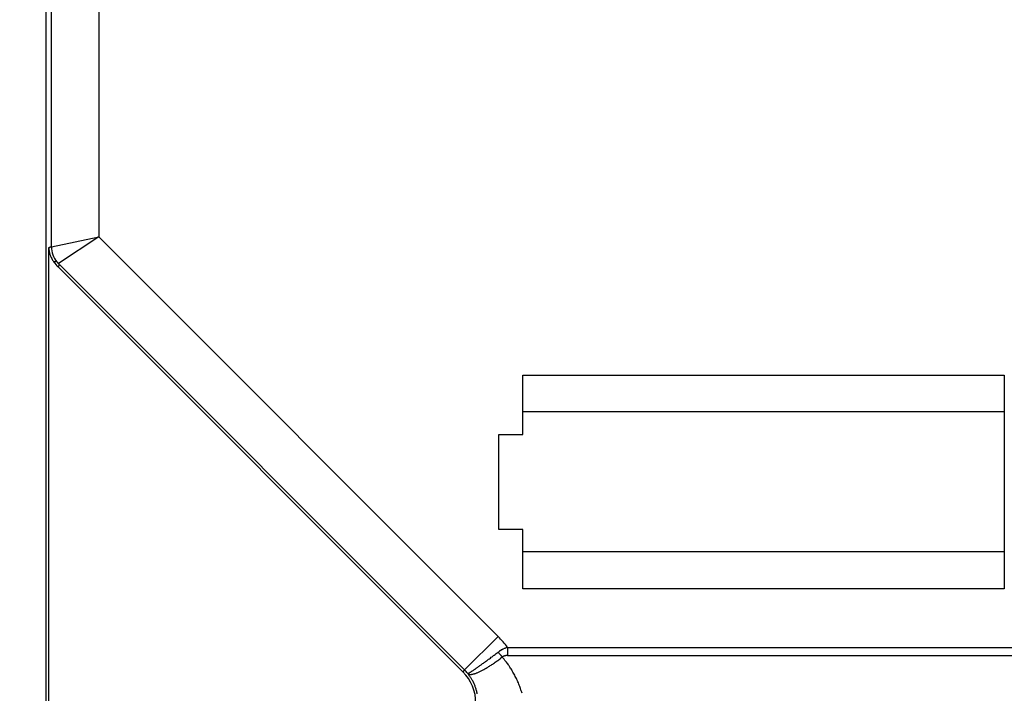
# Model space of a CAD drawing. Extents: x 85.2 to 97.4, y 23.1 to 30.3.
# Tile 9 of 43: x 87.5 to 89.1, y 25.6 to 26.7. Entities that reach past the tile are written whole.
import ezdxf

# ---------------------------------------------------------------- set-up
doc = ezdxf.new("R2010")
doc.units = 0
doc.header["$LTSCALE"] = 0.5
doc.layers.get('DEFPOINTS').update_dxf_attribs({"linetype": 'CONTINUOUS'})
doc.layers.add('BODY', color=1, linetype='CONTINUOUS')
doc.layers.add('DIM', color=254, linetype='CONTINUOUS')
doc.styles.get("Standard").update_dxf_attribs({"font": 'ROMANS.SHX'})
doc.dimstyles.get("Standard").update_dxf_attribs({"dimtxt": 2.5, "dimasz": 2.5, "dimexe": 1.25, "dimexo": 0.625, "dimtad": 1, "dimcen": 2.5, "dimazin": 3, "dimtfac": 1, "dimtmove": 0, "dimatfit": 3})

# ---------------------------------------------------------------- blocks, each defined once
blk = doc.blocks.new('*U30')
at = {"layer": 'DIM', "color": 0}
blk.add_text('4.861 [123.5]', height=0.1, dxfattribs=at).set_placement((85.186, 27.7202))
blk = doc.blocks.new('*D2')
at = {"layer": 'DEFPOINTS', "color": 0}
for p in [(88.3892, 29.9961), (85.7265, 25.135), (88.271, 25.135)]:
    blk.add_point(p, dxfattribs=at)
at = {"layer": 'DIM', "color": 0}
for p, q in [((88.3267, 29.9961), (85.6796, 29.9961)), ((85.7265, 29.8661), (85.7265, 27.8922)), ((85.7265, 25.265), (85.7265, 27.6148)), ((88.2085, 25.135), (85.6796, 25.135))]:
    blk.add_line(p, q, dxfattribs=at)
for points in [[(85.7048, 29.8661), (85.7482, 29.8661), (85.7265, 29.9961)], [(85.7048, 25.265), (85.7482, 25.265), (85.7265, 25.135)]]:
    blk.add_solid(points, dxfattribs=at)
at = {"layer": 'DIM'}
blk.add_blockref('*U30', (0, 0), dxfattribs=at)
blk = doc.blocks.new('*U31')
at = {"layer": 'DIM', "color": 0}
blk.add_text('4.213 [107.0]', height=0.1, dxfattribs=at).set_placement((85.8429, 27.3061))
blk = doc.blocks.new('*D3')
at = {"layer": 'DEFPOINTS', "color": 0}
for p in [(88.6509, 29.6916), (86.3834, 25.479), (87.8506, 25.479)]:
    blk.add_point(p, dxfattribs=at)
at = {"layer": 'DIM', "color": 0}
for p, q in [((88.5884, 29.6916), (86.3365, 29.6916)), ((86.3834, 29.5616), (86.3834, 27.4781)), ((86.3834, 25.609), (86.3834, 27.2007)), ((87.7881, 25.479), (86.3365, 25.479))]:
    blk.add_line(p, q, dxfattribs=at)
for points in [[(86.3618, 29.5616), (86.4051, 29.5616), (86.3834, 29.6916)], [(86.3618, 25.609), (86.4051, 25.609), (86.3834, 25.479)]]:
    blk.add_solid(points, dxfattribs=at)
at = {"layer": 'DIM'}
blk.add_blockref('*U31', (0, 0), dxfattribs=at)

msp = doc.modelspace()

# ---------------------------------------------------------------- linework, layer by layer
at = {"layer": 'BODY'}
for p, q in [((87.5205, 25.3687), (87.5205, 29.6325)), ((87.5291, 26.3279), (87.5291, 26.8628)), ((87.6078, 26.8628), (87.6078, 26.344)), ((87.5294, 26.3277), (87.6078, 26.344)), ((87.6078, 26.344), (87.5407, 26.2999)), ((87.6078, 26.344), (88.2706, 25.6812)), ((87.525, 26.3264), (87.5252, 26.3265)), ((87.525, 25.3687), (87.525, 26.3264)), ((87.525, 26.3264), (87.525, 26.3243)), ((87.5332, 26.3023), (87.5335, 26.3023)), ((87.5388, 26.302), (87.539, 26.3019)), ((87.5402, 26.2945), (87.5431, 26.2974)), ((87.5402, 26.2945), (88.212, 25.6226)), ((87.5407, 26.2999), (87.5409, 26.2997)), ((87.5431, 26.2974), (88.2149, 25.6256)), ((88.3113, 26.1148), (89.1105, 26.1148)), ((88.3113, 26.0164), (88.3113, 26.1148)), ((89.1105, 26.1148), (89.1105, 25.7605)), ((89.1105, 26.0538), (88.3113, 26.0538)), ((88.2719, 26.0164), (88.3113, 26.0164)), ((88.2719, 25.8589), (88.2719, 26.0164)), ((88.3113, 25.8589), (88.2719, 25.8589)), ((88.3113, 25.7605), (88.3113, 25.8589)), ((89.1105, 25.8215), (88.3113, 25.8215)), ((89.1105, 25.7605), (88.3113, 25.7605)), ((88.2149, 25.6256), (88.2706, 25.6812)), ((88.2706, 25.6553), (88.2715, 25.656)), ((88.2861, 25.6631), (89.1356, 25.6631)), ((88.2861, 25.6631), (88.2861, 25.6496)), ((88.2774, 25.647), (88.2745, 25.6448)), ((88.2774, 25.647), (88.2768, 25.6477)), ((88.2774, 25.647), (88.2779, 25.6474)), ((88.2861, 25.6496), (89.1356, 25.6496)), ((88.2149, 25.6256), (88.212, 25.6226)), ((88.22, 25.62), (88.2202, 25.6199)), ((88.22, 25.62), (88.2216, 25.6178))]:
    msp.add_line(p, q, dxfattribs=at)
for centre, radius, start, end in [((87.5633, 26.3263), 0.0383, 183.023, 186.2289), ((87.4368, 26.584), 0.2723, 288.9538, 289.0112), ((87.4354, 26.5877), 0.2762, 289.0404, 289.097), ((87.4364, 26.5846), 0.273, 289.1005, 289.1579), ((87.4398, 26.5757), 0.2634, 289.1113, 289.1709), ((87.4381, 26.5796), 0.2676, 289.2242, 289.2826), ((87.4331, 26.5944), 0.2833, 289.2544, 289.3092), ((87.4417, 26.5699), 0.2573, 289.3163, 289.3777), ((87.4549, 26.532), 0.2172, 289.3922, 289.4666), ((87.4378, 26.5806), 0.2687, 289.4467, 289.5032), ((87.2778, 27.0336), 0.7491, 289.4705, 289.4889), ((87.4553, 26.5309), 0.216, 289.597, 289.6787), ((87.4642, 26.5064), 0.19, 289.6525, 289.7957), ((87.3568, 26.8062), 0.5084, 289.7401, 289.8102), ((87.5685, 26.3279), 0.0394, 180.0012, 219.7888), ((87.5672, 26.3267), 0.0423, 186.1984, 189.1116), ((87.5647, 26.3266), 0.0398, 189.5271, 192.6838), ((87.5588, 26.3254), 0.0338, 192.8703, 196.6768), ((87.5662, 26.3266), 0.0412, 195.2681, 198.215), ((87.6218, 26.3445), 0.0996, 198.0448, 199.1534), ((87.5594, 26.3252), 0.0344, 202.7983, 206.8627), ((87.5561, 26.3234), 0.0306, 206.6491, 213.6345), ((87.5997, 26.3477), 0.0805, 210.8605, 214.3325), ((87.5992, 26.3535), 0.0836, 217.8113, 225.0001), ((87.5686, 25.8897), 0.4141, 94.8128, 94.8554), ((87.5691, 25.8804), 0.4235, 94.7337, 94.7754), ((87.5687, 25.885), 0.4188, 94.6832, 94.7255), ((87.5674, 25.9024), 0.4014, 94.6658, 94.7102), ((87.568, 25.8969), 0.4069, 94.64, 94.6837), ((87.5696, 25.8729), 0.4309, 94.5508, 94.5918), ((87.5665, 25.9141), 0.3897, 94.5374, 94.5836), ((87.5614, 25.9766), 0.3269, 94.4525, 94.509), ((87.5678, 25.8975), 0.4063, 94.4472, 94.49), ((87.6278, 25.1274), 1.1788, 94.4368, 94.4501), ((87.5613, 25.9791), 0.3244, 94.3063, 94.3689), ((87.5583, 26.0184), 0.285, 94.1946, 94.3046), ((87.5943, 25.5372), 0.7676, 94.1874, 94.241), ((87.5771, 26.3335), 0.0495, 219.7095, 219.9146), ((87.5773, 26.3337), 0.0498, 219.899, 220.1031), ((87.577, 26.3335), 0.0495, 220.1165, 220.3219), ((87.5766, 26.3331), 0.0489, 220.3209, 220.5291), ((87.5777, 26.334), 0.0503, 220.5262, 220.7276), ((87.5802, 26.3363), 0.0537, 220.7204, 220.908), ((87.5773, 26.3337), 0.0498, 220.9277, 221.1331), ((87.5723, 26.3294), 0.0432, 221.1284, 221.371), ((87.58, 26.3361), 0.0535, 221.3288, 221.5127), ((87.6426, 26.3913), 0.1369, 221.469, 221.534), ((87.5735, 26.3304), 0.0448, 221.7754, 222.0311), ((87.5705, 26.3276), 0.0407, 221.9989, 222.4327), ((87.6214, 26.3738), 0.1094, 222.2596, 222.4709), ((87.6084, 26.3614), 0.0914, 222.3799, 222.5156), ((87.6091, 26.362), 0.0924, 222.4894, 222.6237), ((87.6081, 26.3611), 0.091, 222.6787, 222.8149), ((87.6058, 26.359), 0.0879, 222.8111, 222.9522), ((87.6068, 26.3599), 0.0893, 222.9291, 223.0675), ((87.6105, 26.3634), 0.0944, 223.0653, 223.1953), ((87.6042, 26.3575), 0.0857, 223.2292, 223.3745), ((87.5945, 26.3484), 0.0724, 223.3807, 223.5567), ((87.6069, 26.36), 0.0894, 223.4702, 223.604), ((87.7201, 26.4677), 0.2457, 223.5959, 223.6399), ((87.5942, 26.348), 0.072, 223.8623, 224.055), ((87.588, 26.342), 0.0633, 224.0141, 224.3513), ((87.6639, 26.4156), 0.1691, 224.2211, 224.3864), ((88.1597, 25.5704), 0.1568, 36.2551, 45), ((86.7555, 27.6425), 2.4989, 307.1351, 307.3235), ((88.5662, 25.8857), 0.3748, 217.9397, 218.252), ((88.2975, 25.6202), 0.0442, 124.5125, 125.9828), ((88.297, 25.6209), 0.0434, 122.9817, 124.4758), ((88.2971, 25.6209), 0.0434, 121.5213, 123.0104), ((88.2976, 25.62), 0.0445, 120.0904, 121.5416), ((88.2986, 25.6184), 0.0464, 118.822, 120.2017), ((88.3002, 25.6155), 0.0497, 117.5455, 118.8194), ((88.2989, 25.6179), 0.0469, 116.0622, 117.4213), ((88.2965, 25.6227), 0.0416, 114.4737, 116.0286), ((88.3006, 25.6148), 0.0505, 113.8443, 115.0437), ((88.3263, 25.5572), 0.1135, 113.4408, 113.9211), ((88.2972, 25.6216), 0.0428, 110.4541, 112.0498), ((88.2955, 25.6262), 0.038, 107.8229, 110.5346), ((88.3154, 25.5704), 0.0972, 107.5085, 108.8844), ((87.7115, 26.3744), 0.9108, 305.9341, 306.1287), ((87.763, 26.3038), 0.8234, 306.1317, 306.3605), ((87.5888, 26.5435), 1.1197, 306.2641, 306.4255), ((85.8155, 28.9483), 4.1076, 306.4103, 306.4508), ((87.6904, 26.4037), 0.9469, 306.6808, 306.9165), ((87.7347, 26.3452), 0.8735, 306.8964, 307.3021), ((88.0926, 25.8843), 0.3007, 304.5087, 305.1655), ((88.08, 25.9018), 0.3223, 305.2174, 305.8431), ((88.0703, 25.915), 0.3387, 305.8593, 306.4647), ((88.0619, 25.926), 0.3525, 306.4965, 307.0867), ((88.3817, 25.7395), 0.1394, 217.9971, 218.6376), ((88.3932, 25.7486), 0.154, 218.606, 218.982), ((88.6442, 25.9554), 0.4793, 219.3244, 219.4182), ((88.4159, 25.7677), 0.1837, 219.402, 219.6719), ((88.3882, 25.7442), 0.1473, 219.5294, 219.8869), ((88.4055, 25.7588), 0.17, 219.9087, 220.2098), ((88.4135, 25.7657), 0.1805, 220.2429, 220.5206), ((88.4004, 25.7544), 0.1632, 220.5121, 220.8192), ((88.0267, 25.4401), 0.3251, 37.9003, 39.5373), ((88.284, 25.6385), 0.0108, 121.4017, 124.4166), ((88.2839, 25.6386), 0.0107, 118.2683, 121.3295), ((88.284, 25.6384), 0.0109, 115.3753, 118.3896), ((88.2843, 25.6379), 0.0115, 112.6185, 115.4898), ((88.2847, 25.6371), 0.0123, 110.2043, 112.8738), ((88.2851, 25.6359), 0.0136, 107.8563, 110.2692), ((88.285, 25.6361), 0.0134, 105.2105, 107.7079), ((88.2848, 25.6369), 0.0125, 102.5158, 105.2654), ((88.2857, 25.6339), 0.0157, 101.4288, 103.4949), ((88.2896, 25.6153), 0.0347, 100.7392, 101.5883), ((88.2853, 25.635), 0.0145, 96.0715, 98.6749), ((88.1896, 25.5634), 0.1208, 35.8865, 39.2445), ((88.2853, 25.6355), 0.0141, 92.2, 96.3401), ((88.2874, 25.6117), 0.0379, 91.8373, 93.846), ((88.1597, 25.5704), 0.0739, 0.0001, 45.0001), ((88.1597, 25.5704), 0.0781, 39.4686, 45), ((88.2015, 25.6588), 0.0433, 300.0897, 301.6693), ((88.1885, 25.6808), 0.0689, 301.2834, 302.4143), ((88.1707, 25.7096), 0.1027, 302.1878, 303.0408), ((88.1474, 25.7463), 0.1462, 302.8664, 303.5284), ((88.1187, 25.7902), 0.1986, 303.4315, 303.9655), ((88.0838, 25.8427), 0.2616, 303.8736, 304.3123), ((88.043, 25.9032), 0.3346, 304.2565, 304.6259), ((87.9944, 25.9741), 0.4206, 304.571, 304.8844), ((87.9382, 26.0553), 0.5193, 304.8541, 305.1238), ((88.2053, 25.6962), 0.0812, 292.0864, 293.6683), ((87.886, 26.13), 0.6105, 305.1002, 305.3426), ((88.1988, 25.7104), 0.0968, 293.8358, 295.2403), ((87.846, 26.1866), 0.6797, 305.33, 305.5594), ((88.1915, 25.7251), 0.1131, 295.4313, 296.7005), ((87.7849, 26.2726), 0.7853, 305.5342, 305.7405), ((88.1832, 25.741), 0.131, 296.801, 297.9512), ((87.704, 26.3854), 0.9241, 305.7315, 305.9129), ((88.1739, 25.7578), 0.1503, 298.0945, 299.1447), ((88.1641, 25.7749), 0.1699, 299.2153, 300.1828), ((88.1541, 25.7914), 0.1892, 300.28, 301.1832), ((88.1433, 25.809), 0.21, 301.2318, 302.0742), ((88.1314, 25.8274), 0.2318, 302.1532, 302.9416), ((88.119, 25.8462), 0.2544, 302.9793, 303.7183), ((88.1056, 25.8656), 0.278, 303.7884, 304.483), ((88.1778, 25.5544), 0.1357, 34.0704, 36.0071), ((87.9112, 25.3912), 0.4481, 31.8059, 32.2619), ((88.1515, 25.54), 0.1655, 30.5265, 31.8901), ((88.1801, 25.5549), 0.1333, 29.4218, 31.2221), ((88.2263, 25.6293), 0.0112, 235.8471, 246.2459), ((88.2202, 25.6204), 0.000521, 260.2784, 298.9578), ((88.2201, 25.6219), 0.002, 282.4203, 297.1426), ((88.2189, 25.6256), 0.00584, 291.3194, 297.9656), ((88.2159, 25.6323), 0.0132, 295.7837, 299.4915), ((88.1588, 25.5702), 0.0788, 35.2051, 37.1799), ((88.2247, 25.6244), 0.00614, 241.1826, 256.5671), ((88.2103, 25.6431), 0.0253, 298.3539, 300.6582), ((88.1595, 25.5708), 0.0779, 33.1473, 35.1416), ((88.2254, 25.6299), 0.0117, 259.6548, 265.7891), ((88.2217, 25.665), 0.0468, 273.4881, 274.952), ((88.1597, 25.5708), 0.0778, 31.1898, 33.1847), ((88.2237, 25.6406), 0.0224, 275.0568, 278.6185), ((88.1594, 25.5707), 0.0781, 29.1658, 31.1488), ((88.224, 25.6419), 0.0236, 277.4388, 281.2345), ((88.1592, 25.5705), 0.0784, 27.2356, 29.2079), ((88.2211, 25.6542), 0.0362, 282.0313, 284.7055), ((88.1587, 25.5704), 0.0788, 25.2322, 27.1898), ((88.2171, 25.6668), 0.0494, 285.4792, 287.5881), ((88.2146, 25.6736), 0.0567, 287.9231, 289.9088), ((88.2109, 25.6833), 0.067, 290.0239, 291.8216), ((88.1606, 25.5441), 0.1556, 27.8507, 29.3561), ((88.1484, 25.5384), 0.169, 26.2816, 27.6441), ((88.1579, 25.5431), 0.1585, 24.7995, 26.26), ((88.1619, 25.5447), 0.1542, 23.3882, 24.8936), ((88.1596, 25.5439), 0.1566, 21.871, 23.3494), ((88.1593, 25.5707), 0.0782, 23.261, 25.2335), ((88.1607, 25.5713), 0.0767, 21.1979, 23.2084), ((88.1592, 25.5706), 0.0783, 19.3543, 21.3128), ((88.1549, 25.5691), 0.0828, 17.4841, 19.3213), ((88.1609, 25.5714), 0.0764, 15.2044, 17.2236), ((88.1709, 25.5742), 0.066, 12.7396, 15.1281), ((88.1562, 25.5695), 0.0814, 11.8263, 13.6449), ((88.1587, 25.5435), 0.1575, 20.4063, 21.8728), ((88.1595, 25.5439), 0.1567, 18.8964, 20.3694), ((88.1597, 25.5439), 0.1565, 17.4474, 18.9211), ((88.159, 25.5438), 0.1572, 15.9394, 17.4054)]:
    msp.add_arc(centre, radius, start, end, dxfattribs=at)

# ---------------------------------------------------------------- dimensions: what is measured, and where the dimension line sits
at = {"layer": 'DIM'}
for base, p1, p2, picture, middle in [((85.7265, 25.135), (88.3892, 29.9961), (88.271, 25.135), '*D2', (85.7265, 27.7535)), ((86.3834, 25.479), (88.6509, 29.6916), (87.8506, 25.479), '*D3', (86.3834, 27.3394))]:
    dim = msp.add_linear_dim(base=base, p1=p1, p2=p2, angle=90, dimstyle='Standard', dxfattribs=at)
    dim.commit()
    dim.dimension.update_dxf_attribs({"geometry": picture, "text_midpoint": middle, "dimtype": 128})

doc.saveas('drawing.dxf')
